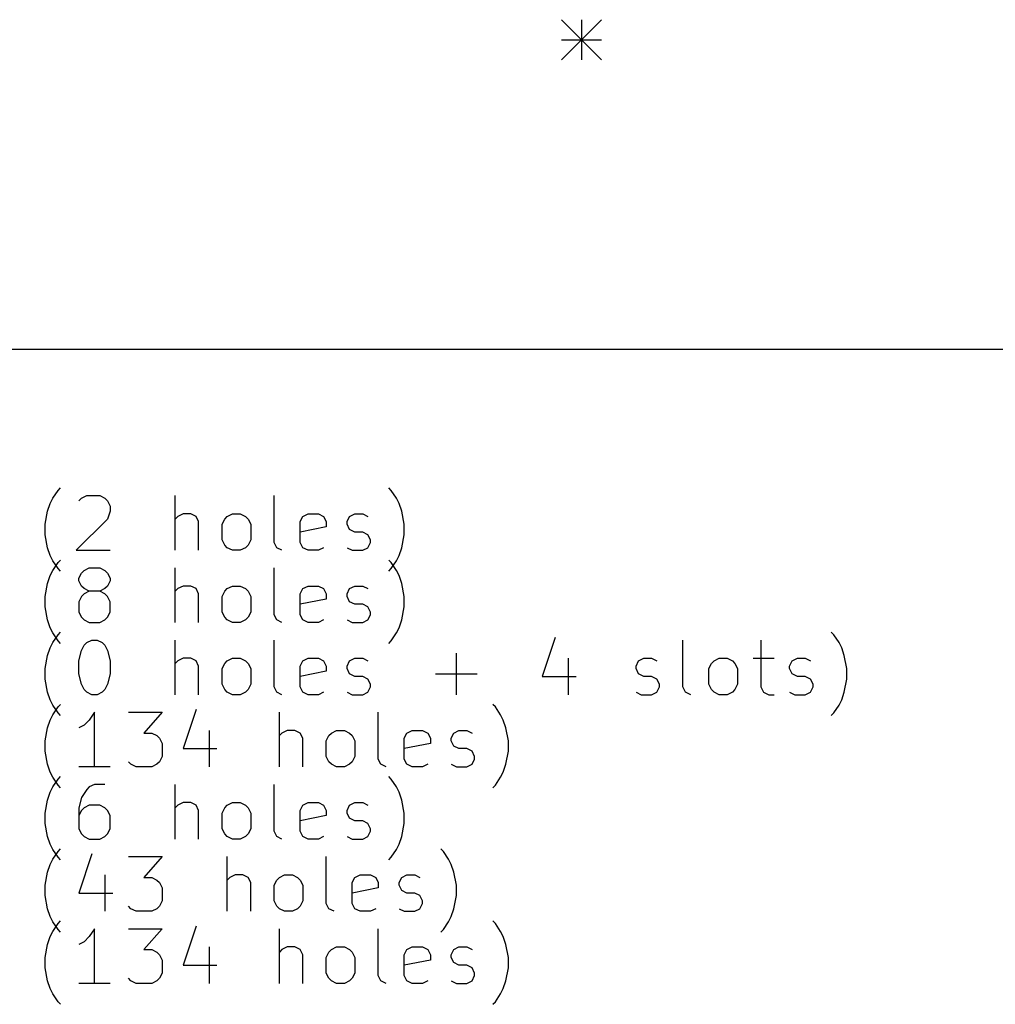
# Model space of a CAD drawing. Extents: x 75 to 360, y -183 to -33.
# Tile 4 of 8: x 111 to 147, y -183 to -147. Entities that reach past the tile are written whole.
import ezdxf

# ---------------------------------------------------------------- set-up
doc = ezdxf.new("R2010")
doc.units = 0
doc.layers.add('BLACK', color=7, linetype='CONTINUOUS')

msp = doc.modelspace()

# ---------------------------------------------------------------- linework, layer by layer
at = {"layer": 'BLACK', "linetype": 'CONTINUOUS'}
for p, q in [((130.986, -147.45), (132.456, -148.92)), ((132.456, -147.45), (130.986, -148.92)), ((131.721, -147.45), (131.721, -148.92)), ((130.986, -148.185), (132.456, -148.185)), ((82, -159.5), (355, -159.5)), ((112.383, -164.95), (112.574, -164.664)), ((112.574, -164.664), (112.669, -164.569)), ((113.431, -164.95), (113.621, -164.855)), ((113.621, -164.855), (114.098, -164.855)), ((114.098, -164.855), (114.288, -164.95)), ((116.86, -166.855), (116.86, -164.855)), ((120.479, -166.569), (120.479, -164.855)), ((124.764, -164.664), (124.669, -164.569)), ((124.955, -164.95), (124.764, -164.664)), ((112.193, -165.426), (112.288, -165.14)), ((112.288, -165.14), (112.383, -164.95)), ((113.336, -165.045), (113.431, -164.95)), ((114.288, -164.95), (114.383, -165.045)), ((114.383, -165.045), (114.479, -165.236)), ((114.479, -165.236), (114.479, -165.426)), ((125.05, -165.14), (124.955, -164.95)), ((125.145, -165.426), (125.05, -165.14)), ((112.098, -165.902), (112.193, -165.426)), ((114.479, -165.426), (114.383, -165.712)), ((116.955, -165.617), (116.86, -165.712)), ((117.145, -165.521), (116.955, -165.617)), ((117.431, -165.521), (117.145, -165.521)), ((117.621, -165.617), (117.431, -165.521)), ((117.717, -165.807), (117.621, -165.617)), ((118.669, -165.712), (118.764, -165.617)), ((118.764, -165.617), (118.955, -165.521)), ((118.955, -165.521), (119.24, -165.521)), ((119.24, -165.521), (119.431, -165.617)), ((119.431, -165.617), (119.526, -165.712)), ((121.431, -165.807), (121.526, -165.617)), ((121.526, -165.617), (121.717, -165.521)), ((121.717, -165.521), (122.098, -165.521)), ((122.098, -165.521), (122.288, -165.617)), ((122.288, -165.617), (122.383, -165.807)), ((123.145, -165.807), (123.24, -165.617)), ((123.24, -165.617), (123.431, -165.521)), ((123.431, -165.521), (123.717, -165.521)), ((123.717, -165.521), (123.907, -165.617)), ((125.24, -165.902), (125.145, -165.426)), ((112.098, -166.283), (112.098, -165.902)), ((114.383, -165.712), (113.24, -166.855)), ((117.717, -166.855), (117.717, -165.807)), ((118.574, -165.902), (118.669, -165.712)), ((118.574, -166.474), (118.574, -165.902)), ((119.526, -165.712), (119.621, -165.902)), ((119.621, -165.902), (119.621, -166.474)), ((121.431, -166.569), (121.431, -165.807)), ((122.383, -165.807), (122.383, -165.998)), ((123.145, -165.902), (123.145, -165.807)), ((123.24, -166.093), (123.145, -165.902)), ((125.24, -166.283), (125.24, -165.902)), ((112.193, -166.76), (112.098, -166.283)), ((122.383, -165.998), (121.431, -166.188)), ((123.431, -166.188), (123.24, -166.093)), ((123.717, -166.188), (123.431, -166.188)), ((123.907, -166.283), (123.717, -166.188)), ((124.002, -166.474), (123.907, -166.283)), ((125.145, -166.76), (125.24, -166.283)), ((118.669, -166.664), (118.574, -166.474)), ((118.764, -166.76), (118.669, -166.664)), ((119.526, -166.664), (119.431, -166.76)), ((119.621, -166.474), (119.526, -166.664)), ((120.574, -166.76), (120.479, -166.569)), ((121.526, -166.76), (121.431, -166.569)), ((123.907, -166.76), (124.002, -166.569)), ((124.002, -166.569), (124.002, -166.474)), ((112.288, -167.045), (112.193, -166.76)), ((112.383, -167.236), (112.288, -167.045)), ((113.24, -166.855), (114.479, -166.855)), ((118.955, -166.855), (118.764, -166.76)), ((119.24, -166.855), (118.955, -166.855)), ((119.431, -166.76), (119.24, -166.855)), ((120.764, -166.855), (120.574, -166.76)), ((121.717, -166.855), (121.526, -166.76)), ((122.098, -166.855), (121.717, -166.855)), ((122.288, -166.76), (122.098, -166.855)), ((123.145, -166.76), (123.336, -166.855)), ((123.336, -166.855), (123.717, -166.855)), ((123.717, -166.855), (123.907, -166.76)), ((124.955, -167.236), (125.05, -167.045)), ((125.05, -167.045), (125.145, -166.76)), ((112.574, -167.521), (112.383, -167.236)), ((112.383, -167.59), (112.574, -167.304)), ((112.574, -167.304), (112.669, -167.209)), ((124.764, -167.304), (124.669, -167.209)), ((124.764, -167.521), (124.955, -167.236)), ((124.955, -167.59), (124.764, -167.304)), ((112.193, -168.066), (112.288, -167.78)), ((112.288, -167.78), (112.383, -167.59)), ((112.669, -167.617), (112.574, -167.521)), ((113.336, -167.876), (113.431, -167.685)), ((113.431, -167.685), (113.526, -167.59)), ((113.526, -167.59), (113.717, -167.495)), ((113.717, -167.495), (114.098, -167.495)), ((114.098, -167.495), (114.288, -167.59)), ((114.288, -167.59), (114.383, -167.685)), ((114.383, -167.685), (114.479, -167.876)), ((116.86, -169.495), (116.86, -167.495)), ((120.479, -169.209), (120.479, -167.495)), ((124.669, -167.617), (124.764, -167.521)), ((125.05, -167.78), (124.955, -167.59)), ((125.145, -168.066), (125.05, -167.78)), ((112.098, -168.542), (112.193, -168.066)), ((113.336, -167.971), (113.336, -167.876)), ((113.431, -168.161), (113.336, -167.971)), ((114.479, -167.971), (114.383, -168.161)), ((114.479, -167.876), (114.479, -167.971)), ((125.24, -168.542), (125.145, -168.066)), ((113.526, -168.257), (113.431, -168.161)), ((113.526, -168.447), (113.431, -168.542)), ((113.717, -168.352), (113.526, -168.257)), ((113.717, -168.352), (113.526, -168.447)), ((114.098, -168.352), (113.717, -168.352)), ((114.288, -168.257), (114.098, -168.352)), ((114.288, -168.447), (114.098, -168.352)), ((114.383, -168.161), (114.288, -168.257)), ((114.383, -168.542), (114.288, -168.447)), ((116.955, -168.257), (116.86, -168.352)), ((117.145, -168.161), (116.955, -168.257)), ((117.431, -168.161), (117.145, -168.161)), ((117.621, -168.257), (117.431, -168.161)), ((117.717, -168.447), (117.621, -168.257)), ((117.717, -169.495), (117.717, -168.447)), ((118.574, -168.542), (118.669, -168.352)), ((118.669, -168.352), (118.764, -168.257)), ((118.764, -168.257), (118.955, -168.161)), ((118.955, -168.161), (119.24, -168.161)), ((119.24, -168.161), (119.431, -168.257)), ((119.431, -168.257), (119.526, -168.352)), ((119.526, -168.352), (119.621, -168.542)), ((121.431, -168.447), (121.526, -168.257)), ((121.431, -169.209), (121.431, -168.447)), ((121.526, -168.257), (121.717, -168.161)), ((121.717, -168.161), (122.098, -168.161)), ((122.098, -168.161), (122.288, -168.257)), ((122.288, -168.257), (122.383, -168.447)), ((122.383, -168.447), (122.383, -168.638)), ((123.145, -168.447), (123.24, -168.257)), ((123.145, -168.542), (123.145, -168.447)), ((123.24, -168.257), (123.431, -168.161)), ((123.431, -168.161), (123.717, -168.161)), ((123.717, -168.161), (123.907, -168.257)), ((112.098, -168.923), (112.098, -168.542)), ((113.431, -168.542), (113.336, -168.733)), ((113.336, -168.733), (113.336, -169.114)), ((114.479, -168.733), (114.383, -168.542)), ((114.479, -169.114), (114.479, -168.733)), ((118.574, -169.114), (118.574, -168.542)), ((119.621, -168.542), (119.621, -169.114)), ((122.383, -168.638), (121.431, -168.828)), ((123.24, -168.733), (123.145, -168.542)), ((123.431, -168.828), (123.24, -168.733)), ((123.717, -168.828), (123.431, -168.828)), ((123.907, -168.923), (123.717, -168.828)), ((125.24, -168.923), (125.24, -168.542)), ((112.193, -169.4), (112.098, -168.923)), ((113.336, -169.114), (113.431, -169.304)), ((114.383, -169.304), (114.479, -169.114)), ((118.669, -169.304), (118.574, -169.114)), ((119.621, -169.114), (119.526, -169.304)), ((120.574, -169.4), (120.479, -169.209)), ((121.526, -169.4), (121.431, -169.209)), ((124.002, -169.114), (123.907, -168.923)), ((123.907, -169.4), (124.002, -169.209)), ((124.002, -169.209), (124.002, -169.114)), ((125.145, -169.4), (125.24, -168.923)), ((112.288, -169.685), (112.193, -169.4)), ((113.431, -169.304), (113.526, -169.4)), ((113.526, -169.4), (113.717, -169.495)), ((113.717, -169.495), (114.098, -169.495)), ((114.098, -169.495), (114.288, -169.4)), ((114.288, -169.4), (114.383, -169.304)), ((118.764, -169.4), (118.669, -169.304)), ((118.955, -169.495), (118.764, -169.4)), ((119.24, -169.495), (118.955, -169.495)), ((119.431, -169.4), (119.24, -169.495)), ((119.526, -169.304), (119.431, -169.4)), ((120.764, -169.495), (120.574, -169.4)), ((121.717, -169.495), (121.526, -169.4)), ((122.098, -169.495), (121.717, -169.495)), ((122.288, -169.4), (122.098, -169.495)), ((123.145, -169.4), (123.336, -169.495)), ((123.336, -169.495), (123.717, -169.495)), ((123.717, -169.495), (123.907, -169.4)), ((125.05, -169.685), (125.145, -169.4)), ((112.383, -169.876), (112.288, -169.685)), ((112.574, -170.161), (112.383, -169.876)), ((112.383, -170.23), (112.574, -169.944)), ((112.574, -169.944), (112.669, -169.849)), ((124.764, -170.161), (124.955, -169.876)), ((124.955, -169.876), (125.05, -169.685)), ((140.955, -169.944), (140.86, -169.849)), ((141.145, -170.23), (140.955, -169.944)), ((112.288, -170.42), (112.383, -170.23)), ((112.669, -170.257), (112.574, -170.161)), ((113.526, -170.325), (113.621, -170.23)), ((113.621, -170.23), (113.812, -170.135)), ((113.812, -170.135), (114.002, -170.135)), ((114.002, -170.135), (114.193, -170.23)), ((114.193, -170.23), (114.288, -170.325)), ((116.86, -172.135), (116.86, -170.135)), ((120.479, -171.849), (120.479, -170.135)), ((124.669, -170.257), (124.764, -170.161)), ((130.764, -170.04), (130.288, -171.468)), ((135.431, -171.849), (135.431, -170.135)), ((138.288, -170.135), (138.288, -171.849)), ((141.24, -170.42), (141.145, -170.23)), ((112.193, -170.706), (112.288, -170.42)), ((113.336, -170.897), (113.431, -170.516)), ((113.431, -170.516), (113.526, -170.325)), ((114.288, -170.325), (114.383, -170.516)), ((114.383, -170.516), (114.479, -170.897)), ((127.145, -172.135), (127.145, -170.611)), ((141.336, -170.706), (141.24, -170.42)), ((112.098, -171.182), (112.193, -170.706)), ((113.336, -171.373), (113.336, -170.897)), ((114.479, -170.897), (114.479, -171.373)), ((116.955, -170.897), (116.86, -170.992)), ((117.145, -170.801), (116.955, -170.897)), ((117.431, -170.801), (117.145, -170.801)), ((117.621, -170.897), (117.431, -170.801)), ((117.717, -171.087), (117.621, -170.897)), ((118.574, -171.182), (118.669, -170.992)), ((118.669, -170.992), (118.764, -170.897)), ((118.764, -170.897), (118.955, -170.801)), ((118.955, -170.801), (119.24, -170.801)), ((119.24, -170.801), (119.431, -170.897)), ((119.431, -170.897), (119.526, -170.992)), ((119.526, -170.992), (119.621, -171.182)), ((121.431, -171.087), (121.526, -170.897)), ((121.526, -170.897), (121.717, -170.801)), ((121.717, -170.801), (122.098, -170.801)), ((122.098, -170.801), (122.288, -170.897)), ((122.288, -170.897), (122.383, -171.087)), ((123.145, -171.087), (123.24, -170.897)), ((123.24, -170.897), (123.431, -170.801)), ((123.431, -170.801), (123.717, -170.801)), ((123.717, -170.801), (123.907, -170.897)), ((131.24, -170.801), (131.24, -172.135)), ((133.717, -171.087), (133.812, -170.897)), ((133.812, -170.897), (134.002, -170.801)), ((134.002, -170.801), (134.288, -170.801)), ((134.288, -170.801), (134.479, -170.897)), ((136.383, -171.182), (136.479, -170.992)), ((136.479, -170.992), (136.574, -170.897)), ((136.574, -170.897), (136.764, -170.801)), ((136.764, -170.801), (137.05, -170.801)), ((137.05, -170.801), (137.24, -170.897)), ((137.24, -170.897), (137.336, -170.992)), ((137.336, -170.992), (137.431, -171.182)), ((138.002, -170.801), (138.764, -170.801)), ((139.336, -171.087), (139.431, -170.897)), ((139.431, -170.897), (139.621, -170.801)), ((139.621, -170.801), (139.907, -170.801)), ((139.907, -170.801), (140.098, -170.897)), ((141.431, -171.182), (141.336, -170.706)), ((112.098, -171.563), (112.098, -171.182)), ((113.431, -171.754), (113.336, -171.373)), ((114.479, -171.373), (114.383, -171.754)), ((117.717, -172.135), (117.717, -171.087)), ((118.574, -171.754), (118.574, -171.182)), ((119.621, -171.182), (119.621, -171.754)), ((121.431, -171.849), (121.431, -171.087)), ((122.383, -171.278), (121.431, -171.468)), ((122.383, -171.087), (122.383, -171.278)), ((123.145, -171.182), (123.145, -171.087)), ((123.24, -171.373), (123.145, -171.182)), ((123.431, -171.468), (123.24, -171.373)), ((126.383, -171.373), (127.907, -171.373)), ((133.717, -171.182), (133.717, -171.087)), ((133.812, -171.373), (133.717, -171.182)), ((134.002, -171.468), (133.812, -171.373)), ((136.383, -171.754), (136.383, -171.182)), ((137.431, -171.182), (137.431, -171.754)), ((139.336, -171.182), (139.336, -171.087)), ((139.431, -171.373), (139.336, -171.182)), ((139.621, -171.468), (139.431, -171.373)), ((141.431, -171.563), (141.431, -171.182)), ((112.193, -172.04), (112.098, -171.563)), ((123.717, -171.468), (123.431, -171.468)), ((123.907, -171.563), (123.717, -171.468)), ((124.002, -171.754), (123.907, -171.563)), ((130.288, -171.468), (131.526, -171.468)), ((134.288, -171.468), (134.002, -171.468)), ((134.479, -171.563), (134.288, -171.468)), ((134.574, -171.754), (134.479, -171.563)), ((139.907, -171.468), (139.621, -171.468)), ((140.098, -171.563), (139.907, -171.468)), ((140.193, -171.754), (140.098, -171.563)), ((141.336, -172.04), (141.431, -171.563)), ((112.288, -172.325), (112.193, -172.04)), ((113.526, -171.944), (113.431, -171.754)), ((113.621, -172.04), (113.526, -171.944)), ((113.812, -172.135), (113.621, -172.04)), ((114.193, -172.04), (114.002, -172.135)), ((114.288, -171.944), (114.193, -172.04)), ((114.383, -171.754), (114.288, -171.944)), ((118.669, -171.944), (118.574, -171.754)), ((118.764, -172.04), (118.669, -171.944)), ((118.955, -172.135), (118.764, -172.04)), ((119.431, -172.04), (119.24, -172.135)), ((119.526, -171.944), (119.431, -172.04)), ((119.621, -171.754), (119.526, -171.944)), ((120.574, -172.04), (120.479, -171.849)), ((120.764, -172.135), (120.574, -172.04)), ((121.526, -172.04), (121.431, -171.849)), ((121.717, -172.135), (121.526, -172.04)), ((122.288, -172.04), (122.098, -172.135)), ((123.145, -172.04), (123.336, -172.135)), ((123.717, -172.135), (123.907, -172.04)), ((123.907, -172.04), (124.002, -171.849)), ((124.002, -171.849), (124.002, -171.754)), ((133.717, -172.04), (133.907, -172.135)), ((134.288, -172.135), (134.479, -172.04)), ((134.479, -172.04), (134.574, -171.849)), ((134.574, -171.849), (134.574, -171.754)), ((135.526, -172.04), (135.431, -171.849)), ((135.717, -172.135), (135.526, -172.04)), ((136.479, -171.944), (136.383, -171.754)), ((136.574, -172.04), (136.479, -171.944)), ((136.764, -172.135), (136.574, -172.04)), ((137.24, -172.04), (137.05, -172.135)), ((137.336, -171.944), (137.24, -172.04)), ((137.431, -171.754), (137.336, -171.944)), ((138.288, -171.849), (138.383, -172.04)), ((138.383, -172.04), (138.574, -172.135)), ((139.336, -172.04), (139.526, -172.135)), ((139.907, -172.135), (140.098, -172.04)), ((140.098, -172.04), (140.193, -171.849)), ((140.193, -171.849), (140.193, -171.754)), ((141.24, -172.325), (141.336, -172.04)), ((112.383, -172.516), (112.288, -172.325)), ((114.002, -172.135), (113.812, -172.135)), ((119.24, -172.135), (118.955, -172.135)), ((122.098, -172.135), (121.717, -172.135)), ((123.336, -172.135), (123.717, -172.135)), ((133.907, -172.135), (134.288, -172.135)), ((137.05, -172.135), (136.764, -172.135)), ((138.574, -172.135), (138.764, -172.135)), ((139.526, -172.135), (139.907, -172.135)), ((141.145, -172.516), (141.24, -172.325)), ((112.574, -172.801), (112.383, -172.516)), ((112.383, -172.87), (112.574, -172.584)), ((112.574, -172.584), (112.669, -172.489)), ((112.669, -172.897), (112.574, -172.801)), ((113.907, -172.775), (113.717, -173.06)), ((113.907, -174.775), (113.907, -172.775)), ((115.145, -172.775), (116.383, -172.775)), ((116.383, -172.775), (115.717, -173.537)), ((117.621, -172.68), (117.145, -174.108)), ((120.669, -174.775), (120.669, -172.775)), ((124.288, -174.489), (124.288, -172.775)), ((128.574, -172.584), (128.479, -172.489)), ((128.764, -172.87), (128.574, -172.584)), ((140.86, -172.897), (140.955, -172.801)), ((140.955, -172.801), (141.145, -172.516)), ((112.193, -173.346), (112.288, -173.06)), ((112.288, -173.06), (112.383, -172.87)), ((113.717, -173.06), (113.526, -173.251)), ((128.86, -173.06), (128.764, -172.87)), ((128.955, -173.346), (128.86, -173.06)), ((112.098, -173.822), (112.193, -173.346)), ((113.526, -173.251), (113.336, -173.346)), ((115.717, -173.537), (116.002, -173.537)), ((116.002, -173.537), (116.193, -173.632)), ((118.098, -173.441), (118.098, -174.775)), ((120.764, -173.537), (120.669, -173.632)), ((120.955, -173.441), (120.764, -173.537)), ((121.24, -173.441), (120.955, -173.441)), ((121.431, -173.537), (121.24, -173.441)), ((121.526, -173.727), (121.431, -173.537)), ((122.479, -173.632), (122.574, -173.537)), ((122.574, -173.537), (122.764, -173.441)), ((122.764, -173.441), (123.05, -173.441)), ((123.05, -173.441), (123.24, -173.537)), ((123.24, -173.537), (123.336, -173.632)), ((125.24, -173.727), (125.336, -173.537)), ((125.336, -173.537), (125.526, -173.441)), ((125.526, -173.441), (125.907, -173.441)), ((125.907, -173.441), (126.098, -173.537)), ((126.098, -173.537), (126.193, -173.727)), ((126.955, -173.727), (127.05, -173.537)), ((127.05, -173.537), (127.24, -173.441)), ((127.24, -173.441), (127.526, -173.441)), ((127.526, -173.441), (127.717, -173.537)), ((129.05, -173.822), (128.955, -173.346)), ((112.098, -174.203), (112.098, -173.822)), ((116.193, -173.632), (116.288, -173.727)), ((116.288, -173.727), (116.383, -173.918)), ((121.526, -174.775), (121.526, -173.727)), ((122.383, -173.822), (122.479, -173.632)), ((122.383, -174.394), (122.383, -173.822)), ((123.336, -173.632), (123.431, -173.822)), ((123.431, -173.822), (123.431, -174.394)), ((125.24, -174.489), (125.24, -173.727)), ((126.193, -173.727), (126.193, -173.918)), ((126.955, -173.822), (126.955, -173.727)), ((127.05, -174.013), (126.955, -173.822)), ((129.05, -174.203), (129.05, -173.822)), ((112.193, -174.68), (112.098, -174.203)), ((116.383, -173.918), (116.383, -174.394)), ((117.145, -174.108), (118.383, -174.108)), ((126.193, -173.918), (125.24, -174.108)), ((127.24, -174.108), (127.05, -174.013)), ((127.526, -174.108), (127.24, -174.108)), ((127.717, -174.203), (127.526, -174.108)), ((127.812, -174.394), (127.717, -174.203)), ((128.955, -174.68), (129.05, -174.203)), ((115.24, -174.68), (115.145, -174.584)), ((116.288, -174.584), (116.193, -174.68)), ((116.383, -174.394), (116.288, -174.584)), ((122.479, -174.584), (122.383, -174.394)), ((122.574, -174.68), (122.479, -174.584)), ((123.336, -174.584), (123.24, -174.68)), ((123.431, -174.394), (123.336, -174.584)), ((124.383, -174.68), (124.288, -174.489)), ((125.336, -174.68), (125.24, -174.489)), ((127.717, -174.68), (127.812, -174.489)), ((127.812, -174.489), (127.812, -174.394)), ((112.288, -174.965), (112.193, -174.68)), ((112.383, -175.156), (112.288, -174.965)), ((114.479, -174.775), (113.336, -174.775)), ((115.431, -174.775), (115.24, -174.68)), ((116.002, -174.775), (115.431, -174.775)), ((116.193, -174.68), (116.002, -174.775)), ((122.764, -174.775), (122.574, -174.68)), ((123.05, -174.775), (122.764, -174.775)), ((123.24, -174.68), (123.05, -174.775)), ((124.574, -174.775), (124.383, -174.68)), ((125.526, -174.775), (125.336, -174.68)), ((125.907, -174.775), (125.526, -174.775)), ((126.098, -174.68), (125.907, -174.775)), ((126.955, -174.68), (127.145, -174.775)), ((127.145, -174.775), (127.526, -174.775)), ((127.526, -174.775), (127.717, -174.68)), ((128.764, -175.156), (128.86, -174.965)), ((128.86, -174.965), (128.955, -174.68)), ((112.574, -175.441), (112.383, -175.156)), ((112.383, -175.51), (112.574, -175.224)), ((112.574, -175.224), (112.669, -175.129)), ((124.764, -175.224), (124.669, -175.129)), ((124.955, -175.51), (124.764, -175.224)), ((128.574, -175.441), (128.764, -175.156)), ((112.193, -175.986), (112.288, -175.7)), ((112.288, -175.7), (112.383, -175.51)), ((112.669, -175.537), (112.574, -175.441)), ((113.621, -175.605), (113.431, -175.891)), ((113.717, -175.51), (113.621, -175.605)), ((113.907, -175.415), (113.717, -175.51)), ((114.288, -175.415), (113.907, -175.415)), ((116.86, -177.415), (116.86, -175.415)), ((120.479, -177.129), (120.479, -175.415)), ((125.05, -175.7), (124.955, -175.51)), ((125.145, -175.986), (125.05, -175.7)), ((128.479, -175.537), (128.574, -175.441)), ((112.098, -176.462), (112.193, -175.986)), ((113.431, -175.891), (113.336, -176.272)), ((125.24, -176.462), (125.145, -175.986)), ((113.336, -176.272), (113.336, -177.034)), ((113.431, -176.367), (113.336, -176.558)), ((113.526, -176.272), (113.431, -176.367)), ((113.717, -176.177), (113.526, -176.272)), ((114.098, -176.177), (113.717, -176.177)), ((114.288, -176.272), (114.098, -176.177)), ((114.383, -176.367), (114.288, -176.272)), ((114.479, -176.558), (114.383, -176.367)), ((116.955, -176.177), (116.86, -176.272)), ((117.145, -176.081), (116.955, -176.177)), ((117.431, -176.081), (117.145, -176.081)), ((117.621, -176.177), (117.431, -176.081)), ((117.717, -176.367), (117.621, -176.177)), ((117.717, -177.415), (117.717, -176.367)), ((118.574, -176.462), (118.669, -176.272)), ((118.669, -176.272), (118.764, -176.177)), ((118.764, -176.177), (118.955, -176.081)), ((118.955, -176.081), (119.24, -176.081)), ((119.24, -176.081), (119.431, -176.177)), ((119.431, -176.177), (119.526, -176.272)), ((119.526, -176.272), (119.621, -176.462)), ((121.431, -176.367), (121.526, -176.177)), ((121.431, -177.129), (121.431, -176.367)), ((121.526, -176.177), (121.717, -176.081)), ((121.717, -176.081), (122.098, -176.081)), ((122.098, -176.081), (122.288, -176.177)), ((122.288, -176.177), (122.383, -176.367)), ((122.383, -176.367), (122.383, -176.558)), ((123.145, -176.367), (123.24, -176.177)), ((123.145, -176.462), (123.145, -176.367)), ((123.24, -176.177), (123.431, -176.081)), ((123.431, -176.081), (123.717, -176.081)), ((123.717, -176.081), (123.907, -176.177)), ((112.098, -176.843), (112.098, -176.462)), ((114.479, -177.034), (114.479, -176.558)), ((118.574, -177.034), (118.574, -176.462)), ((119.621, -176.462), (119.621, -177.034)), ((122.383, -176.558), (121.431, -176.748)), ((123.24, -176.653), (123.145, -176.462)), ((123.431, -176.748), (123.24, -176.653)), ((123.717, -176.748), (123.431, -176.748)), ((123.907, -176.843), (123.717, -176.748)), ((125.24, -176.843), (125.24, -176.462)), ((112.193, -177.32), (112.098, -176.843)), ((113.336, -177.034), (113.431, -177.224)), ((114.383, -177.224), (114.479, -177.034)), ((118.669, -177.224), (118.574, -177.034)), ((119.621, -177.034), (119.526, -177.224)), ((120.574, -177.32), (120.479, -177.129)), ((121.526, -177.32), (121.431, -177.129)), ((124.002, -177.034), (123.907, -176.843)), ((123.907, -177.32), (124.002, -177.129)), ((124.002, -177.129), (124.002, -177.034)), ((125.145, -177.32), (125.24, -176.843)), ((112.288, -177.605), (112.193, -177.32)), ((113.431, -177.224), (113.526, -177.32)), ((113.526, -177.32), (113.717, -177.415)), ((113.717, -177.415), (114.098, -177.415)), ((114.098, -177.415), (114.288, -177.32)), ((114.288, -177.32), (114.383, -177.224)), ((118.764, -177.32), (118.669, -177.224)), ((118.955, -177.415), (118.764, -177.32)), ((119.24, -177.415), (118.955, -177.415)), ((119.431, -177.32), (119.24, -177.415)), ((119.526, -177.224), (119.431, -177.32)), ((120.764, -177.415), (120.574, -177.32)), ((121.717, -177.415), (121.526, -177.32)), ((122.098, -177.415), (121.717, -177.415)), ((122.288, -177.32), (122.098, -177.415)), ((123.145, -177.32), (123.336, -177.415)), ((123.336, -177.415), (123.717, -177.415)), ((123.717, -177.415), (123.907, -177.32)), ((125.05, -177.605), (125.145, -177.32)), ((112.383, -177.796), (112.288, -177.605)), ((112.574, -178.081), (112.383, -177.796)), ((112.383, -178.15), (112.574, -177.864)), ((112.574, -177.864), (112.669, -177.769)), ((124.764, -178.081), (124.955, -177.796)), ((124.955, -177.796), (125.05, -177.605)), ((126.669, -177.864), (126.574, -177.769)), ((126.86, -178.15), (126.669, -177.864)), ((112.288, -178.34), (112.383, -178.15)), ((112.669, -178.177), (112.574, -178.081)), ((113.812, -177.96), (113.336, -179.388)), ((115.145, -178.055), (116.383, -178.055)), ((116.383, -178.055), (115.717, -178.817)), ((118.764, -180.055), (118.764, -178.055)), ((122.383, -179.769), (122.383, -178.055)), ((124.669, -178.177), (124.764, -178.081)), ((126.955, -178.34), (126.86, -178.15)), ((112.193, -178.626), (112.288, -178.34)), ((127.05, -178.626), (126.955, -178.34)), ((112.098, -179.102), (112.193, -178.626)), ((114.288, -178.721), (114.288, -180.055)), ((115.717, -178.817), (116.002, -178.817)), ((116.002, -178.817), (116.193, -178.912)), ((116.193, -178.912), (116.288, -179.007)), ((118.86, -178.817), (118.764, -178.912)), ((119.05, -178.721), (118.86, -178.817)), ((119.336, -178.721), (119.05, -178.721)), ((119.526, -178.817), (119.336, -178.721)), ((119.621, -179.007), (119.526, -178.817)), ((120.479, -179.102), (120.574, -178.912)), ((120.574, -178.912), (120.669, -178.817)), ((120.669, -178.817), (120.86, -178.721)), ((120.86, -178.721), (121.145, -178.721)), ((121.145, -178.721), (121.336, -178.817)), ((121.336, -178.817), (121.431, -178.912)), ((121.431, -178.912), (121.526, -179.102)), ((123.336, -179.007), (123.431, -178.817)), ((123.431, -178.817), (123.621, -178.721)), ((123.621, -178.721), (124.002, -178.721)), ((124.002, -178.721), (124.193, -178.817)), ((124.193, -178.817), (124.288, -179.007)), ((125.05, -179.007), (125.145, -178.817)), ((125.145, -178.817), (125.336, -178.721)), ((125.336, -178.721), (125.621, -178.721)), ((125.621, -178.721), (125.812, -178.817)), ((127.145, -179.102), (127.05, -178.626)), ((112.098, -179.483), (112.098, -179.102)), ((116.288, -179.007), (116.383, -179.198)), ((116.383, -179.198), (116.383, -179.674)), ((119.621, -180.055), (119.621, -179.007)), ((120.479, -179.674), (120.479, -179.102)), ((121.526, -179.102), (121.526, -179.674)), ((123.336, -179.769), (123.336, -179.007)), ((124.288, -179.198), (123.336, -179.388)), ((124.288, -179.007), (124.288, -179.198)), ((125.05, -179.102), (125.05, -179.007)), ((125.145, -179.293), (125.05, -179.102)), ((125.336, -179.388), (125.145, -179.293)), ((127.145, -179.483), (127.145, -179.102)), ((112.193, -179.96), (112.098, -179.483)), ((113.336, -179.388), (114.574, -179.388)), ((116.383, -179.674), (116.288, -179.864)), ((120.574, -179.864), (120.479, -179.674)), ((121.526, -179.674), (121.431, -179.864)), ((125.621, -179.388), (125.336, -179.388)), ((125.812, -179.483), (125.621, -179.388)), ((125.907, -179.674), (125.812, -179.483)), ((125.907, -179.769), (125.907, -179.674)), ((127.05, -179.96), (127.145, -179.483)), ((112.288, -180.245), (112.193, -179.96)), ((115.24, -179.96), (115.145, -179.864)), ((115.431, -180.055), (115.24, -179.96)), ((116.193, -179.96), (116.002, -180.055)), ((116.288, -179.864), (116.193, -179.96)), ((120.669, -179.96), (120.574, -179.864)), ((120.86, -180.055), (120.669, -179.96)), ((121.336, -179.96), (121.145, -180.055)), ((121.431, -179.864), (121.336, -179.96)), ((122.479, -179.96), (122.383, -179.769)), ((122.669, -180.055), (122.479, -179.96)), ((123.431, -179.96), (123.336, -179.769)), ((123.621, -180.055), (123.431, -179.96)), ((124.193, -179.96), (124.002, -180.055)), ((125.05, -179.96), (125.24, -180.055)), ((125.621, -180.055), (125.812, -179.96)), ((125.812, -179.96), (125.907, -179.769)), ((126.955, -180.245), (127.05, -179.96)), ((112.383, -180.436), (112.288, -180.245)), ((116.002, -180.055), (115.431, -180.055)), ((121.145, -180.055), (120.86, -180.055)), ((124.002, -180.055), (123.621, -180.055)), ((125.24, -180.055), (125.621, -180.055)), ((126.86, -180.436), (126.955, -180.245)), ((112.574, -180.721), (112.383, -180.436)), ((112.383, -180.79), (112.574, -180.504)), ((112.574, -180.504), (112.669, -180.409)), ((112.669, -180.817), (112.574, -180.721)), ((113.907, -180.695), (113.717, -180.98)), ((113.907, -182.695), (113.907, -180.695)), ((115.145, -180.695), (116.383, -180.695)), ((116.383, -180.695), (115.717, -181.457)), ((117.621, -180.6), (117.145, -182.028)), ((120.669, -182.695), (120.669, -180.695)), ((124.288, -182.409), (124.288, -180.695)), ((126.574, -180.817), (126.669, -180.721)), ((126.669, -180.721), (126.86, -180.436)), ((128.574, -180.504), (128.479, -180.409)), ((128.764, -180.79), (128.574, -180.504)), ((112.193, -181.266), (112.288, -180.98)), ((112.288, -180.98), (112.383, -180.79)), ((113.717, -180.98), (113.526, -181.171)), ((128.86, -180.98), (128.764, -180.79)), ((128.955, -181.266), (128.86, -180.98)), ((112.098, -181.742), (112.193, -181.266)), ((113.526, -181.171), (113.336, -181.266)), ((115.717, -181.457), (116.002, -181.457)), ((116.002, -181.457), (116.193, -181.552)), ((118.098, -181.361), (118.098, -182.695)), ((120.764, -181.457), (120.669, -181.552)), ((120.955, -181.361), (120.764, -181.457)), ((121.24, -181.361), (120.955, -181.361)), ((121.431, -181.457), (121.24, -181.361)), ((121.526, -181.647), (121.431, -181.457)), ((122.479, -181.552), (122.574, -181.457)), ((122.574, -181.457), (122.764, -181.361)), ((122.764, -181.361), (123.05, -181.361)), ((123.05, -181.361), (123.24, -181.457)), ((123.24, -181.457), (123.336, -181.552)), ((125.24, -181.647), (125.336, -181.457)), ((125.336, -181.457), (125.526, -181.361)), ((125.526, -181.361), (125.907, -181.361)), ((125.907, -181.361), (126.098, -181.457)), ((126.098, -181.457), (126.193, -181.647)), ((126.955, -181.647), (127.05, -181.457)), ((127.05, -181.457), (127.24, -181.361)), ((127.24, -181.361), (127.526, -181.361)), ((127.526, -181.361), (127.717, -181.457)), ((129.05, -181.742), (128.955, -181.266)), ((112.098, -182.123), (112.098, -181.742)), ((116.193, -181.552), (116.288, -181.647)), ((116.288, -181.647), (116.383, -181.838)), ((121.526, -182.695), (121.526, -181.647)), ((122.383, -181.742), (122.479, -181.552)), ((122.383, -182.314), (122.383, -181.742)), ((123.336, -181.552), (123.431, -181.742)), ((123.431, -181.742), (123.431, -182.314)), ((125.24, -182.409), (125.24, -181.647)), ((126.193, -181.647), (126.193, -181.838)), ((126.955, -181.742), (126.955, -181.647)), ((127.05, -181.933), (126.955, -181.742)), ((129.05, -182.123), (129.05, -181.742)), ((112.193, -182.6), (112.098, -182.123)), ((116.383, -181.838), (116.383, -182.314)), ((117.145, -182.028), (118.383, -182.028)), ((126.193, -181.838), (125.24, -182.028)), ((127.24, -182.028), (127.05, -181.933)), ((127.526, -182.028), (127.24, -182.028)), ((127.717, -182.123), (127.526, -182.028)), ((127.812, -182.314), (127.717, -182.123)), ((128.955, -182.6), (129.05, -182.123)), ((115.24, -182.6), (115.145, -182.504)), ((116.288, -182.504), (116.193, -182.6)), ((116.383, -182.314), (116.288, -182.504)), ((122.479, -182.504), (122.383, -182.314)), ((122.574, -182.6), (122.479, -182.504)), ((123.336, -182.504), (123.24, -182.6)), ((123.431, -182.314), (123.336, -182.504)), ((124.383, -182.6), (124.288, -182.409)), ((125.336, -182.6), (125.24, -182.409)), ((127.717, -182.6), (127.812, -182.409)), ((127.812, -182.409), (127.812, -182.314)), ((112.288, -182.885), (112.193, -182.6)), ((112.383, -183.076), (112.288, -182.885)), ((114.479, -182.695), (113.336, -182.695)), ((115.431, -182.695), (115.24, -182.6)), ((116.002, -182.695), (115.431, -182.695)), ((116.193, -182.6), (116.002, -182.695)), ((122.764, -182.695), (122.574, -182.6)), ((123.05, -182.695), (122.764, -182.695)), ((123.24, -182.6), (123.05, -182.695)), ((124.574, -182.695), (124.383, -182.6)), ((125.526, -182.695), (125.336, -182.6)), ((125.907, -182.695), (125.526, -182.695)), ((126.098, -182.6), (125.907, -182.695)), ((126.955, -182.6), (127.145, -182.695)), ((127.145, -182.695), (127.526, -182.695)), ((127.526, -182.695), (127.717, -182.6)), ((128.764, -183.076), (128.86, -182.885)), ((128.86, -182.885), (128.955, -182.6)), ((112.574, -183.361), (112.383, -183.076)), ((128.574, -183.361), (128.764, -183.076)), ((112.669, -183.457), (112.574, -183.361)), ((128.479, -183.457), (128.574, -183.361))]:
    msp.add_line(p, q, dxfattribs=at)

doc.saveas('drawing.dxf')
